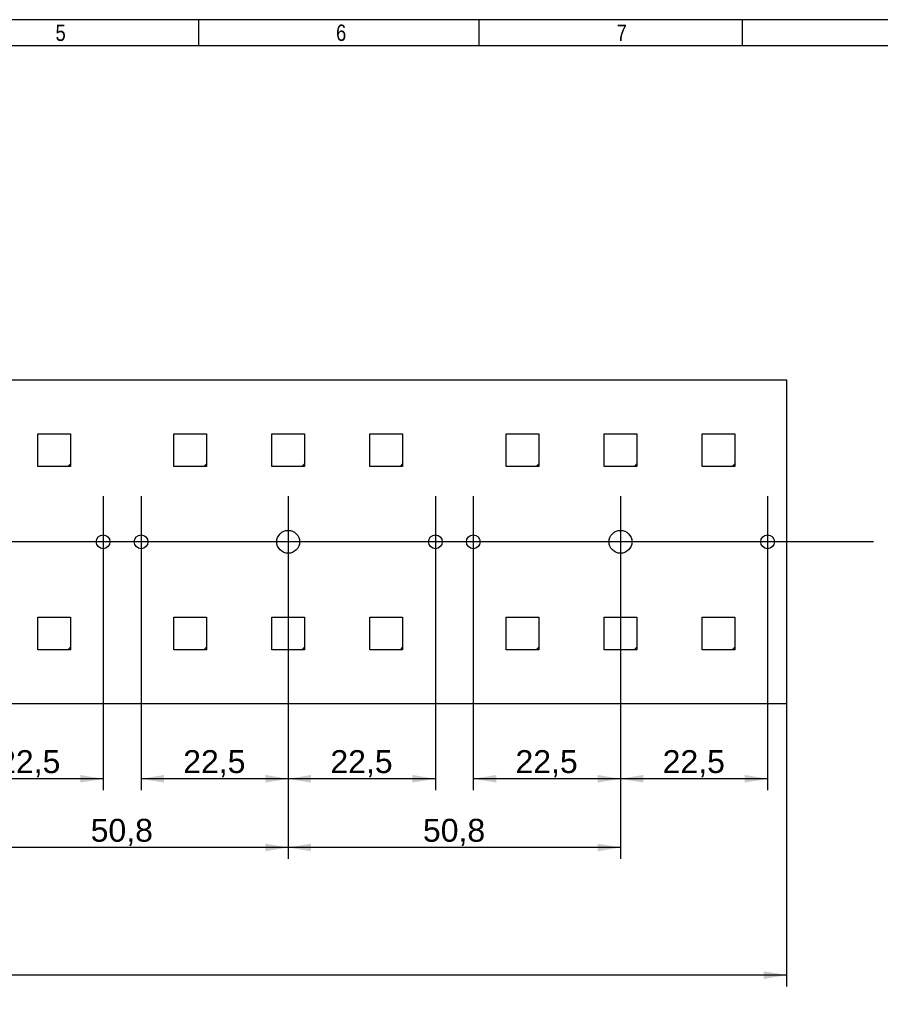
# Model space of a CAD drawing. Header units: millimetres. Extents: x 16 to 406, y 14 to 285.
# Tile 9 of 11: x 207 to 338, y 134 to 285. Entities that reach past the tile are written whole.
import ezdxf
from ezdxf.enums import TextEntityAlignment as Align
from ezdxf.lldxf.tags import DXFTag

# ---------------------------------------------------------------- set-up
doc = ezdxf.new("R2010")
doc.units = ezdxf.units.MM
for name, color, linetype in [('10', 7, 'Continuous'), ('Default', 7, 'Continuous'), ('RECLED_274X50MM_', 7, 'Continuous')]:
    doc.layers.add(name, color=color, linetype=linetype)
doc.styles.add('SEACAD_Arial', font='arial.ttf')
tags = doc.linetypes.add('CENTER2', pattern=[28.575, 19.05, -3.175, 3.175, -3.175]).pattern_tags.tags
tags[10:11] = [DXFTag(74, 4), DXFTag(75, 0), DXFTag(340, '0'), DXFTag(46, 0.0), DXFTag(50, 0.0), DXFTag(44, 0.0), DXFTag(45, 0.0)]
tags[8:9] = [DXFTag(74, 4), DXFTag(75, 0), DXFTag(340, '0'), DXFTag(46, 0.0), DXFTag(50, 0.0), DXFTag(44, 0.0), DXFTag(45, 0.0)]
tags[6:7] = [DXFTag(74, 4), DXFTag(75, 0), DXFTag(340, '0'), DXFTag(46, 0.0), DXFTag(50, 0.0), DXFTag(44, 0.0), DXFTag(45, 0.0)]
tags[4:5] = [DXFTag(74, 4), DXFTag(75, 0), DXFTag(340, '0'), DXFTag(46, 0.0), DXFTag(50, 0.0), DXFTag(44, 0.0), DXFTag(45, 0.0)]
doc.dimstyles.new('ISO', dxfattribs={"dimtxt": 3.5, "dimasz": 3.5, "dimexe": 1.75, "dimexo": 0, "dimgap": 0.875, "dimtad": 1, "dimtxsty": 'SEACAD_Arial', "dimblk1": '_SE_FILLED', "dimblk2": '_SE_FILLED', "dimsah": 1, "dimcen": 1.75, "dimadec": 0, "dimazin": 0, "dimtfac": 0.5, "dimtdec": 3, "dimtmove": 0, "dimatfit": 3, "dimfxl": 1, "dimarcsym": 0})

# ---------------------------------------------------------------- blocks, each defined once
blk = doc.blocks.new('SEANNOT_GROUP')
at = {"layer": 'Default', "color": 7, "linetype": 'CENTER2'}
for p, q in [((321.09, 211.76), (321.09, 197.76)), ((328.09, 204.76), (314.09, 204.76))]:
    blk.add_line(p, q, dxfattribs=at)
blk = doc.blocks.new('SEANNOT_GROUP1')
at = {"layer": 'Default', "color": 7, "linetype": 'CENTER2'}
for p, q in [((298.59, 211.76), (298.59, 197.76)), ((305.59, 204.76), (291.59, 204.76))]:
    blk.add_line(p, q, dxfattribs=at)
blk = doc.blocks.new('SEANNOT_GROUP2')
at = {"layer": 'Default', "color": 7, "linetype": 'CENTER2'}
for p, q in [((276.09, 211.76), (276.09, 197.76)), ((283.09, 204.76), (269.09, 204.76))]:
    blk.add_line(p, q, dxfattribs=at)
blk = doc.blocks.new('SEANNOT_GROUP3')
at = {"layer": 'Default', "color": 7, "linetype": 'CENTER2'}
for p, q in [((270.29, 211.76), (270.29, 197.76)), ((277.29, 204.76), (263.29, 204.76))]:
    blk.add_line(p, q, dxfattribs=at)
blk = doc.blocks.new('SEANNOT_GROUP4')
at = {"layer": 'Default', "color": 7, "linetype": 'CENTER2'}
for p, q in [((247.79, 211.76), (247.79, 197.76)), ((254.79, 204.76), (240.79, 204.76))]:
    blk.add_line(p, q, dxfattribs=at)
blk = doc.blocks.new('SEANNOT_GROUP5')
at = {"layer": 'Default', "color": 7, "linetype": 'CENTER2'}
for p, q in [((225.29, 211.76), (225.29, 197.76)), ((232.29, 204.76), (218.29, 204.76))]:
    blk.add_line(p, q, dxfattribs=at)
blk = doc.blocks.new('SEANNOT_GROUP6')
at = {"layer": 'Default', "color": 7, "linetype": 'CENTER2'}
for p, q in [((219.49, 211.76), (219.49, 197.76)), ((226.49, 204.76), (212.49, 204.76))]:
    blk.add_line(p, q, dxfattribs=at)
blk = doc.blocks.new('SEANNOT_GROUP15')
at = {"layer": 'Default', "color": 7, "linetype": 'CENTER2'}
blk.add_line((337.28, 204.76), (37.92, 204.76), dxfattribs=at)
blk = doc.blocks.new('SE')
at = {"layer": 'RECLED_274X50MM_', "color": 7, "linetype": 'Continuous'}
for p, q in [((50.19, 229.51), (323.99, 229.51)), ((323.99, 229.51), (323.99, 180.01)), ((209.49, 221.26), (214.49, 221.26)), ((209.49, 216.26), (209.49, 221.26)), ((214.49, 221.26), (214.49, 216.66)), ((230.29, 221.26), (235.29, 221.26)), ((230.29, 216.26), (230.29, 221.26)), ((235.29, 221.26), (235.29, 216.66)), ((245.29, 221.26), (250.29, 221.26)), ((245.29, 216.26), (245.29, 221.26)), ((250.29, 221.26), (250.29, 216.66)), ((260.29, 221.26), (265.29, 221.26)), ((260.29, 216.26), (260.29, 221.26)), ((265.29, 221.26), (265.29, 216.66)), ((281.09, 221.26), (286.09, 221.26)), ((281.09, 216.26), (281.09, 221.26)), ((286.09, 221.26), (286.09, 216.66)), ((296.09, 221.26), (301.09, 221.26)), ((296.09, 216.26), (296.09, 221.26)), ((301.09, 221.26), (301.09, 216.66)), ((311.09, 221.26), (316.09, 221.26)), ((311.09, 216.26), (311.09, 221.26)), ((316.09, 221.26), (316.09, 216.66)), ((214.09, 216.26), (209.49, 216.26)), ((214.49, 216.66), (214.09, 216.26)), ((214.49, 216.26), (214.09, 216.26)), ((214.49, 216.66), (214.49, 216.26)), ((234.89, 216.26), (230.29, 216.26)), ((235.29, 216.66), (234.89, 216.26)), ((235.29, 216.26), (234.89, 216.26)), ((235.29, 216.66), (235.29, 216.26)), ((249.89, 216.26), (245.29, 216.26)), ((250.29, 216.66), (249.89, 216.26)), ((250.29, 216.26), (249.89, 216.26)), ((250.29, 216.66), (250.29, 216.26)), ((264.89, 216.26), (260.29, 216.26)), ((265.29, 216.66), (264.89, 216.26)), ((265.29, 216.26), (264.89, 216.26)), ((265.29, 216.66), (265.29, 216.26)), ((285.69, 216.26), (281.09, 216.26)), ((286.09, 216.66), (285.69, 216.26)), ((286.09, 216.26), (285.69, 216.26)), ((286.09, 216.66), (286.09, 216.26)), ((300.69, 216.26), (296.09, 216.26)), ((301.09, 216.66), (300.69, 216.26)), ((301.09, 216.26), (300.69, 216.26)), ((301.09, 216.66), (301.09, 216.26)), ((315.69, 216.26), (311.09, 216.26)), ((316.09, 216.66), (315.69, 216.26)), ((316.09, 216.26), (315.69, 216.26)), ((316.09, 216.66), (316.09, 216.26)), ((209.49, 193.26), (214.49, 193.26)), ((209.49, 188.26), (209.49, 193.26)), ((214.49, 193.26), (214.49, 188.66)), ((230.29, 193.26), (235.29, 193.26)), ((230.29, 188.26), (230.29, 193.26)), ((235.29, 193.26), (235.29, 188.66)), ((245.29, 193.26), (250.29, 193.26)), ((245.29, 188.26), (245.29, 193.26)), ((250.29, 193.26), (250.29, 188.66)), ((260.29, 193.26), (265.29, 193.26)), ((260.29, 188.26), (260.29, 193.26)), ((265.29, 193.26), (265.29, 188.66)), ((281.09, 193.26), (286.09, 193.26)), ((281.09, 188.26), (281.09, 193.26)), ((286.09, 193.26), (286.09, 188.66)), ((296.09, 193.26), (301.09, 193.26)), ((296.09, 188.26), (296.09, 193.26)), ((301.09, 193.26), (301.09, 188.66)), ((311.09, 193.26), (316.09, 193.26)), ((311.09, 188.26), (311.09, 193.26)), ((316.09, 193.26), (316.09, 188.66)), ((214.09, 188.26), (209.49, 188.26)), ((214.49, 188.66), (214.09, 188.26)), ((214.49, 188.26), (214.09, 188.26)), ((214.49, 188.66), (214.49, 188.26)), ((234.89, 188.26), (230.29, 188.26)), ((235.29, 188.66), (234.89, 188.26)), ((235.29, 188.26), (234.89, 188.26)), ((235.29, 188.66), (235.29, 188.26)), ((249.89, 188.26), (245.29, 188.26)), ((250.29, 188.66), (249.89, 188.26)), ((250.29, 188.26), (249.89, 188.26)), ((250.29, 188.66), (250.29, 188.26)), ((264.89, 188.26), (260.29, 188.26)), ((265.29, 188.66), (264.89, 188.26)), ((265.29, 188.26), (264.89, 188.26)), ((265.29, 188.66), (265.29, 188.26)), ((285.69, 188.26), (281.09, 188.26)), ((286.09, 188.66), (285.69, 188.26)), ((286.09, 188.26), (285.69, 188.26)), ((286.09, 188.66), (286.09, 188.26)), ((300.69, 188.26), (296.09, 188.26)), ((301.09, 188.66), (300.69, 188.26)), ((301.09, 188.26), (300.69, 188.26)), ((301.09, 188.66), (301.09, 188.26)), ((315.69, 188.26), (311.09, 188.26)), ((316.09, 188.66), (315.69, 188.26)), ((316.09, 188.26), (315.69, 188.26)), ((316.09, 188.66), (316.09, 188.26)), ((323.99, 180.01), (50.19, 180.01))]:
    blk.add_line(p, q, dxfattribs=at)
for centre, radius in [((247.79, 204.76), 1.75), ((298.59, 204.76), 1.75), ((219.49, 204.76), 1.05), ((225.29, 204.76), 1.05), ((270.29, 204.76), 1.05), ((276.09, 204.76), 1.05), ((321.09, 204.76), 1.05)]:
    blk.add_circle(centre, radius, dxfattribs=at)
blk = doc.blocks.new('DMBLK16')
at = {"layer": 'Default', "linetype": 'Continuous'}
for points in [[(53.69, 137.93), (53.69, 139.1), (50.19, 138.52)], [(320.49, 137.93), (323.99, 138.52), (320.49, 139.1)]]:
    blk.add_hatch(color=7, dxfattribs=at).paths.add_polyline_path(points)
at = {"layer": 'Default', "color": 7, "linetype": 'Continuous'}
for p, q in [((50.19, 180.01), (50.19, 136.77)), ((323.99, 180.01), (323.99, 136.77)), ((323.99, 138.52), (50.19, 138.52))]:
    blk.add_line(p, q, dxfattribs=at)
at = {"layer": 'Default', "color": 7, "linetype": 'Continuous', "style": 'SEACAD_Arial'}
blk.add_text('273,8', height=3.5, dxfattribs=at).set_placement((180.92, 142.89), align=Align.TOP_LEFT)
blk = doc.blocks.new('_SE_FILLED')
at = {"color": 0}
blk.add_line((0, 0), (-1, 0), dxfattribs=at)
blk.add_solid([(0, 0), (-1, -0.1665), (-1, 0.1665), (0, 0)], dxfattribs=at)
blk = doc.blocks.new('DMBLK18')
at = {"layer": 'Default', "linetype": 'Continuous'}
for points in [[(302.09, 167.95), (302.09, 169.12), (298.59, 168.53)], [(317.59, 167.95), (321.09, 168.53), (317.59, 169.12)]]:
    blk.add_hatch(color=7, dxfattribs=at).paths.add_polyline_path(points)
at = {"layer": 'Default', "color": 7, "linetype": 'Continuous'}
for p, q in [((298.59, 204.76), (298.59, 166.78)), ((321.09, 204.76), (321.09, 166.78)), ((321.09, 168.53), (298.59, 168.53))]:
    blk.add_line(p, q, dxfattribs=at)
at = {"layer": 'Default', "color": 7, "linetype": 'Continuous', "style": 'SEACAD_Arial'}
blk.add_text('22,5', height=3.5, dxfattribs=at).set_placement((305.04, 172.91), align=Align.TOP_LEFT)
blk = doc.blocks.new('DMBLK19')
at = {"layer": 'Default', "linetype": 'Continuous'}
for points in [[(279.59, 167.95), (279.59, 169.12), (276.09, 168.53)], [(295.09, 167.95), (298.59, 168.53), (295.09, 169.12)]]:
    blk.add_hatch(color=7, dxfattribs=at).paths.add_polyline_path(points)
at = {"layer": 'Default', "color": 7, "linetype": 'Continuous'}
for p, q in [((276.09, 204.76), (276.09, 166.78)), ((298.59, 204.76), (298.59, 166.78)), ((298.59, 168.53), (276.09, 168.53))]:
    blk.add_line(p, q, dxfattribs=at)
at = {"layer": 'Default', "color": 7, "linetype": 'Continuous', "style": 'SEACAD_Arial'}
blk.add_text('22,5', height=3.5, dxfattribs=at).set_placement((282.54, 172.91), align=Align.TOP_LEFT)
blk = doc.blocks.new('DMBLK20')
at = {"layer": 'Default', "linetype": 'Continuous'}
for points in [[(251.29, 157.45), (251.29, 158.62), (247.79, 158.03)], [(295.09, 157.45), (298.59, 158.03), (295.09, 158.62)]]:
    blk.add_hatch(color=7, dxfattribs=at).paths.add_polyline_path(points)
at = {"layer": 'Default', "color": 7, "linetype": 'Continuous'}
for p, q in [((247.79, 204.76), (247.79, 156.28)), ((298.59, 204.76), (298.59, 156.28)), ((298.59, 158.03), (247.79, 158.03))]:
    blk.add_line(p, q, dxfattribs=at)
at = {"layer": 'Default', "color": 7, "linetype": 'Continuous', "style": 'SEACAD_Arial'}
blk.add_text('50,8', height=3.5, dxfattribs=at).set_placement((268.39, 162.41), align=Align.TOP_LEFT)
blk = doc.blocks.new('DMBLK21')
at = {"layer": 'Default', "linetype": 'Continuous'}
for points in [[(251.29, 167.95), (251.29, 169.12), (247.79, 168.53)], [(266.79, 167.95), (270.29, 168.53), (266.79, 169.12)]]:
    blk.add_hatch(color=7, dxfattribs=at).paths.add_polyline_path(points)
at = {"layer": 'Default', "color": 7, "linetype": 'Continuous'}
for p, q in [((247.79, 204.76), (247.79, 166.78)), ((270.29, 204.76), (270.29, 166.78)), ((270.29, 168.53), (247.79, 168.53))]:
    blk.add_line(p, q, dxfattribs=at)
at = {"layer": 'Default', "color": 7, "linetype": 'Continuous', "style": 'SEACAD_Arial'}
blk.add_text('22,5', height=3.5, dxfattribs=at).set_placement((254.24, 172.91), align=Align.TOP_LEFT)
blk = doc.blocks.new('DMBLK22')
at = {"layer": 'Default', "linetype": 'Continuous'}
for points in [[(228.79, 167.95), (228.79, 169.12), (225.29, 168.53)], [(244.29, 167.95), (247.79, 168.53), (244.29, 169.12)]]:
    blk.add_hatch(color=7, dxfattribs=at).paths.add_polyline_path(points)
at = {"layer": 'Default', "color": 7, "linetype": 'Continuous'}
for p, q in [((225.29, 204.76), (225.29, 166.78)), ((247.79, 204.76), (247.79, 166.78)), ((247.79, 168.53), (225.29, 168.53))]:
    blk.add_line(p, q, dxfattribs=at)
at = {"layer": 'Default', "color": 7, "linetype": 'Continuous', "style": 'SEACAD_Arial'}
blk.add_text('22,5', height=3.5, dxfattribs=at).set_placement((231.74, 172.91), align=Align.TOP_LEFT)
blk = doc.blocks.new('DMBLK23')
at = {"layer": 'Default', "linetype": 'Continuous'}
for points in [[(200.49, 167.95), (200.49, 169.12), (196.99, 168.53)], [(215.99, 167.95), (219.49, 168.53), (215.99, 169.12)]]:
    blk.add_hatch(color=7, dxfattribs=at).paths.add_polyline_path(points)
at = {"layer": 'Default', "color": 7, "linetype": 'Continuous'}
for p, q in [((196.99, 204.76), (196.99, 166.78)), ((219.49, 204.76), (219.49, 166.78)), ((219.49, 168.53), (196.99, 168.53))]:
    blk.add_line(p, q, dxfattribs=at)
at = {"layer": 'Default', "color": 7, "linetype": 'Continuous', "style": 'SEACAD_Arial'}
blk.add_text('22,5', height=3.5, dxfattribs=at).set_placement((203.44, 172.91), align=Align.TOP_LEFT)
blk = doc.blocks.new('DMBLK27')
at = {"layer": 'Default', "linetype": 'Continuous'}
for points in [[(200.49, 157.45), (200.49, 158.62), (196.99, 158.03)], [(244.29, 157.45), (247.79, 158.03), (244.29, 158.62)]]:
    blk.add_hatch(color=7, dxfattribs=at).paths.add_polyline_path(points)
at = {"layer": 'Default', "color": 7, "linetype": 'Continuous'}
for p, q in [((196.99, 204.76), (196.99, 156.28)), ((247.79, 204.76), (247.79, 156.28)), ((247.79, 158.03), (196.99, 158.03))]:
    blk.add_line(p, q, dxfattribs=at)
at = {"layer": 'Default', "color": 7, "linetype": 'Continuous', "style": 'SEACAD_Arial'}
blk.add_text('50,8', height=3.5, dxfattribs=at).set_placement((217.59, 162.41), align=Align.TOP_LEFT)

msp = doc.modelspace()

# ---------------------------------------------------------------- linework, layer by layer
at = {"layer": '10', "color": 7, "linetype": 'Continuous'}
for p, q in [((234.111, 280.578), (234.111, 284.578)), ((277, 280.578), (277, 284.578)), ((317.222, 280.578), (317.222, 284.578)), ((405.666, 280.578), (19.666, 280.578))]:
    msp.add_line(p, q, dxfattribs=at)
msp.add_lwpolyline([(405.666, 13.577), (405.666, 284.577), (15.666, 284.577), (15.666, 13.577), (405.666, 13.577)], dxfattribs=at)

# ---------------------------------------------------------------- block references
at = {"layer": 'Default'}
for name in ['SE', 'SEANNOT_GROUP6', 'SEANNOT_GROUP5', 'SEANNOT_GROUP4', 'SEANNOT_GROUP3', 'SEANNOT_GROUP2', 'SEANNOT_GROUP1', 'SEANNOT_GROUP', 'SEANNOT_GROUP15']:
    msp.add_blockref(name, (0, 0), dxfattribs=at)

# ---------------------------------------------------------------- texts
at = {"layer": '10', "char_height": 2.5, "width": 1.52175, "attachment_point": 1, "style": 'SEACAD_Arial'}
for s, insert in [('{\\farial rounded mt|b0||i0||c0|p34;\\C7;\\H2.50000002;\\W0.8;5}', (212.222, 283.828)), ('{\\farial rounded mt|b0||i0||c0|p34;\\C7;\\H2.50000002;\\W0.8;6}', (255.11, 283.828)), ('{\\farial rounded mt|b0||i0||c0|p34;\\C7;\\H2.50000002;\\W0.8;7}', (297.999, 283.828))]:
    msp.add_mtext(s, dxfattribs=dict(at, insert=insert))

# ---------------------------------------------------------------- dimensions: what is measured, and where the dimension line sits
at = {"layer": 'Default', "color": 7, "linetype": 'Continuous'}
for base, p1, p2, picture, middle in [((196.987, 168.533), (219.487, 204.764), (196.987, 204.764), 'DMBLK23', (208.237, 168.533)), ((196.987, 158.033), (247.787, 204.764), (196.987, 204.764), 'DMBLK27', (222.387, 158.033)), ((225.287, 168.533), (247.787, 204.764), (225.287, 204.764), 'DMBLK22', (236.537, 168.533)), ((247.787, 168.533), (270.287, 204.764), (247.787, 204.764), 'DMBLK21', (259.037, 168.533)), ((276.087, 168.533), (298.587, 204.764), (276.087, 204.764), 'DMBLK19', (287.337, 168.533)), ((298.587, 168.533), (321.087, 204.764), (298.587, 204.764), 'DMBLK18', (309.837, 168.533)), ((50.187, 138.517), (323.987, 180.014), (50.187, 180.014), 'DMBLK16', (187.087, 138.517))]:
    dim = msp.add_linear_dim(base=base, p1=p1, p2=p2, text='\\A1;<>', dimstyle='ISO', dxfattribs=at)
    dim.commit()
    dim.dimension.update_dxf_attribs({"geometry": picture, "text_midpoint": middle, "dimtype": 160})
dim = msp.add_linear_dim(base=(298.587, 158.033), p1=(298.587, 204.764), p2=(247.787, 204.764), angle=180, text='\\A1;<>', dimstyle='ISO', dxfattribs=at)
dim.commit()
dim.dimension.update_dxf_attribs({"geometry": 'DMBLK20', "text_midpoint": (273.187, 158.033), "dimtype": 161})

doc.saveas('drawing.dxf')
